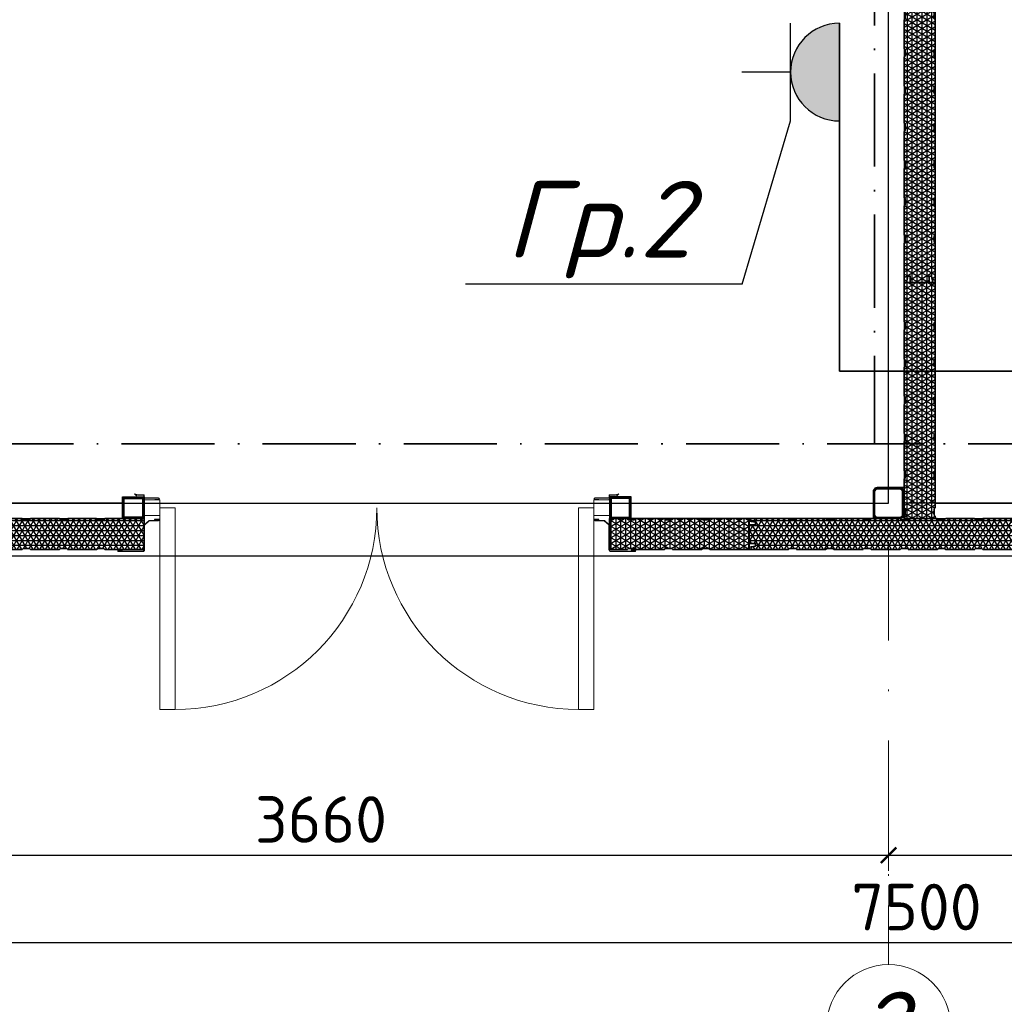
# Model space of a CAD drawing. Header units: metres. Extents: x 705633 to 708863, y 4309165 to 4309462.
# Tile 7 of 25: x 707565 to 707629, y 4309268 to 4309332. Entities that reach past the tile are written whole.
import ezdxf
from ezdxf.enums import TextEntityAlignment as Align

# ---------------------------------------------------------------- set-up
doc = ezdxf.new("R2010")
doc.units = ezdxf.units.M
doc.header["$LTSCALE"] = 0.5
doc.header["$PDMODE"] = 35
doc.header["$PDSIZE"] = 0.3
for name, pattern in [('ACAD_ISO10W100', [18, 12, -3, 0, -3]), ('DASHDOTX2', [50.8, 25.4, -12.7, 0, -12.7]), ('GOST2.303 9', [26.5, 20, -1.5, 1, -1.5, 1, -1.5])]:
    doc.linetypes.add(name, pattern=pattern)
doc.layers.get('Defpoints').update_dxf_attribs({"lineweight": 18})
doc.layers.add('.', color=7, linetype='Continuous', lineweight=15)
doc.layers.add('_TES_E_Socket', color=152, linetype='Continuous', lineweight=30)
for name, color, linetype, lineweight, true_color in [('Двери ArchiCAD_Ном_пера__3', 7, 'Continuous', 18, 0xff6600), ('заземление защитное', 7, 'GOST2.303 9', 60, 0x007000), ('Линии_Ном._пера__8', 7, 'Continuous', 15, 0xa80f02)]:
    doc.layers.add(name, color=color, linetype=linetype, lineweight=lineweight, true_color=true_color)
doc.styles.add('X_ISO', font='isocpeui.ttf')
doc.styles.add('ГОСТ300', font='isocpeur.ttf')
doc.styles.add('Оси', font='isocpeui.ttf')
doc.dimstyles.new('ГОСТ 50', dxfattribs={"dimtxt": 300, "dimasz": 100, "dimexe": 100, "dimexo": 80, "dimgap": 80, "dimtad": 1, "dimdec": 0, "dimlfac": 0.5, "dimtxsty": 'ГОСТ300', "dimblk": 'ARCHTICK', "dimcen": 50, "dimdle": 100, "dimadec": 0, "dimazin": 0, "dimtfac": 1, "dimtdec": 0, "dimtmove": 0, "dimatfit": 3, "dimldrblk": 'ARCHTICK', "dimfxl": 1, "dimlwe": 9, "dimarcsym": 0})
pattern_1 = [(0, (11262055.141, 930292.151), (0, 15.875), []), (60, (11262055.141, 930292.151), (-13.748153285, 7.9375), []), (120, (11262055.141, 930292.151), (-13.748153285, -7.9375), [])]

# ---------------------------------------------------------------- blocks, each defined once
blk = doc.blocks.new('100x100st')
at = {"layer": '.'}
h = blk.add_hatch(dxfattribs=at)
h.set_pattern_fill('ANSI38', color=256)
h.set_pattern_definition([(45, (2935867.633, 213515.1553), (-2.245064, 2.245064), []), (135, (2935867.633, 213515.1553), (-6.73519, 2.245064), [7.9375, -4.7625])])
h.paths.add_polyline_path([(2935954.1, 213615.2), (2935881.1, 213615.2, 0.414214), (2935867.6, 213601.7), (2935867.6, 213528.7, 0.414214), (2935881.1, 213515.2), (2935954.1, 213515.2, 0.414214), (2935967.6, 213528.7), (2935967.6, 213601.7, 0.414214)])
h.paths.add_polyline_path([(2935954.1, 213610.2, -0.414214), (2935962.6, 213601.7), (2935962.6, 213528.7, -0.414214), (2935954.1, 213520.2), (2935881.1, 213520.2, -0.414214), (2935872.6, 213528.7), (2935872.6, 213601.7, -0.414214), (2935881.1, 213610.2)], flags=16)
at = {"color": 0, "linetype": 'ByBlock', "lineweight": 30}
blk.add_lwpolyline([(2935881.1, 213515.2), (2935954.1, 213515.2, 0.414214), (2935967.6, 213528.7), (2935967.6, 213601.7, 0.414214), (2935954.1, 213615.2), (2935881.1, 213615.2, 0.414214), (2935867.6, 213601.7), (2935867.6, 213528.7, 0.414214), (2935881.1, 213515.2, 0.414214)], format="xyb", dxfattribs=at)
blk.add_lwpolyline([(2935881.1, 213520.2), (2935954.1, 213520.2, 0.414214), (2935962.6, 213528.7), (2935962.6, 213601.7, 0.414214), (2935954.1, 213610.2), (2935881.1, 213610.2, 0.414214), (2935872.6, 213601.7), (2935872.6, 213528.7, 0.414214)], format="xyb", close=True, dxfattribs=at)
blk = doc.blocks.new('1000X')
at = {"ltscale": 6}
h = blk.add_hatch(dxfattribs=at)
h.set_pattern_fill('NET3', color=5, scale=5, style=0)
h.set_pattern_definition(pattern_1)
h.paths.add_polyline_path([(11723784.4, 363939.8), (11723780.9, 363936.2), (11723760.9, 363936.2), (11723757.3, 363939.8), (11723664.4, 363939.8), (11723660.9, 363936.2), (11723640.9, 363936.2), (11723637.3, 363939.8), (11723544.4, 363939.8), (11723540.9, 363936.2), (11723520.9, 363936.2), (11723517.3, 363939.8), (11723424.4, 363939.8), (11723420.9, 363936.2), (11723400.9, 363936.2), (11723397.3, 363939.8), (11723271.1, 363939.8), (11723271.1, 363931.8), (11723291.5, 363928.1), (11723291.5, 363920.1), (11723271.1, 363920.1), (11723271.1, 363859.4), (11723291.5, 363859.4), (11723291.5, 363851.4), (11723271.1, 363847.8), (11723271.1, 363839.8), (11723397.3, 363839.8), (11723400.9, 363843.3), (11723420.9, 363843.3), (11723424.4, 363839.8), (11723517.3, 363839.8), (11723520.9, 363843.3), (11723540.9, 363843.3), (11723544.4, 363839.8), (11723637.3, 363839.8), (11723640.9, 363843.3), (11723660.9, 363843.3), (11723664.4, 363839.8), (11723757.3, 363839.8), (11723760.9, 363843.3), (11723780.9, 363843.3), (11723784.4, 363839.8), (11723877.3, 363839.8), (11723880.9, 363843.3), (11723900.9, 363843.3), (11723904.4, 363839.8), (11723997.3, 363839.8), (11724000.9, 363843.3), (11724020.9, 363843.3), (11724024.4, 363839.8), (11724117.3, 363839.8), (11724120.9, 363843.3), (11724140.9, 363843.3), (11724144.4, 363839.8), (11724270.9, 363839.8), (11724270.9, 363847.8), (11724270.9, 363851.4), (11724270.9, 363859.4), (11724270.9, 363920.1), (11724270.9, 363928.1), (11724270.9, 363931.8), (11724270.9, 363939.8), (11724144.4, 363939.8), (11724140.9, 363936.2), (11724120.9, 363936.2), (11724117.3, 363939.8), (11724024.4, 363939.8), (11724020.9, 363936.2), (11724000.9, 363936.2), (11723997.3, 363939.8), (11723904.4, 363939.8), (11723900.9, 363936.2), (11723880.9, 363936.2), (11723877.3, 363939.8)])
at = {"color": 5, "lineweight": 35, "ltscale": 6}
blk.add_lwpolyline([(11723271.1, 363939.8), (11723397.3, 363939.8), (11723400.9, 363936.2), (11723420.9, 363936.2), (11723424.4, 363939.8), (11723517.3, 363939.8), (11723520.9, 363936.2), (11723540.9, 363936.2), (11723544.4, 363939.8), (11723637.3, 363939.8), (11723640.9, 363936.2), (11723660.9, 363936.2), (11723664.4, 363939.8), (11723757.3, 363939.8), (11723760.9, 363936.2), (11723780.9, 363936.2), (11723784.4, 363939.8), (11723877.3, 363939.8), (11723880.9, 363936.2), (11723900.9, 363936.2), (11723904.4, 363939.8), (11723997.3, 363939.8), (11724000.9, 363936.2), (11724020.9, 363936.2), (11724024.4, 363939.8), (11724117.3, 363939.8), (11724120.9, 363936.2), (11724140.9, 363936.2), (11724144.4, 363939.8), (11724270.9, 363939.8), (11724270.9, 363931.8), (11724270.9, 363928.1), (11724270.9, 363920.1), (11724270.9, 363920.1), (11724270.9, 363859.4), (11724270.9, 363859.4), (11724270.9, 363851.4), (11724270.9, 363847.8), (11724270.9, 363839.8), (11724144.4, 363839.8), (11724140.9, 363843.3), (11724120.9, 363843.3), (11724117.3, 363839.8), (11724024.4, 363839.8), (11724020.9, 363843.3), (11724000.9, 363843.3), (11723997.3, 363839.8), (11723904.4, 363839.8), (11723900.9, 363843.3), (11723880.9, 363843.3), (11723877.3, 363839.8), (11723784.4, 363839.8), (11723780.9, 363843.3), (11723760.9, 363843.3), (11723757.3, 363839.8), (11723664.4, 363839.8), (11723660.9, 363843.3), (11723640.9, 363843.3), (11723637.3, 363839.8), (11723544.4, 363839.8), (11723540.9, 363843.3), (11723520.9, 363843.3), (11723517.3, 363839.8), (11723424.4, 363839.8), (11723420.9, 363843.3), (11723400.9, 363843.3), (11723397.3, 363839.8), (11723271.1, 363839.8), (11723271.1, 363847.8), (11723291.5, 363851.4), (11723291.5, 363859.4), (11723271.1, 363859.4), (11723271.1, 363920.1), (11723291.5, 363920.1), (11723291.5, 363928.1), (11723271.1, 363931.8), (11723271.1, 363939.8)], dxfattribs=at)
blk = doc.blocks.new('erghj')
at = {"ltscale": 6}
h = blk.add_hatch(dxfattribs=at)
h.set_pattern_fill('NET3', color=5, scale=5, style=0)
h.set_pattern_definition(pattern_1)
h.paths.add_polyline_path([(2936582.8, 218305.1), (2936482.8, 218305.1), (2936482.8, 218248.1), (2936486.4, 218244.5), (2936486.4, 218224.5), (2936482.8, 218221), (2936482.8, 218128.1), (2936486.4, 218124.5), (2936486.4, 218104.5), (2936482.8, 218101), (2936482.8, 218008.1), (2936486.4, 218004.5), (2936486.4, 217984.5), (2936482.8, 217981), (2936482.8, 217854.5), (2936582.8, 217854.5), (2936582.8, 217981), (2936579.3, 217984.5), (2936579.3, 218004.5), (2936582.8, 218008.1), (2936582.8, 218101), (2936579.3, 218104.5), (2936579.3, 218124.5), (2936582.8, 218128.1), (2936582.8, 218221), (2936579.3, 218224.5), (2936579.3, 218244.5), (2936582.8, 218248.1)])
at = {"color": 5, "lineweight": 35, "ltscale": 6}
blk.add_lwpolyline([(2936482.8, 218305.1), (2936482.8, 218248.1), (2936486.4, 218244.5), (2936486.4, 218224.5), (2936482.8, 218221), (2936482.8, 218128.1), (2936486.4, 218124.5), (2936486.4, 218104.5), (2936482.8, 218101), (2936482.8, 218008.1), (2936486.4, 218004.5), (2936486.4, 217984.5), (2936482.8, 217981), (2936482.8, 217854.5), (2936490.8, 217854.5), (2936494.5, 217854.5), (2936502.5, 217854.5), (2936502.5, 217854.5), (2936563.2, 217854.5), (2936563.2, 217854.5), (2936571.2, 217854.5), (2936574.8, 217854.5), (2936582.8, 217854.5), (2936582.8, 217981), (2936579.3, 217984.5), (2936579.3, 218004.5), (2936582.8, 218008.1), (2936582.8, 218101), (2936579.3, 218104.5), (2936579.3, 218124.5), (2936582.8, 218128.1), (2936582.8, 218221), (2936579.3, 218224.5), (2936579.3, 218244.5), (2936582.8, 218248.1), (2936582.8, 218305.1), (2936482.8, 218305.1)], dxfattribs=at)
blk = doc.blocks.new('ewretrykhjk')
at = {"ltscale": 6}
h = blk.add_hatch(dxfattribs=at)
h.set_pattern_fill('NET3', color=5, scale=5, style=0)
h.set_pattern_definition([(0, (11261073.56, 926432.168), (0, 15.875), []), (60, (11261073.56, 926432.168), (-13.748153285, 7.9375), []), (120, (11261073.56, 926432.168), (-13.748153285, -7.9375), [])])
h.paths.add_polyline_path([(2934886.1, 217355.2), (2934886.1, 217255.2), (2934893.6, 217255.2), (2934897.2, 217258.7), (2934917.2, 217258.7), (2934920.7, 217255.2), (2935013.6, 217255.2), (2935017.2, 217258.7), (2935037.2, 217258.7), (2935040.7, 217255.2), (2935133.6, 217255.2), (2935137.2, 217258.7), (2935157.2, 217258.7), (2935160.7, 217255.2), (2935253.6, 217255.2), (2935257.2, 217258.7), (2935277.2, 217258.7), (2935280.7, 217255.2), (2935373.6, 217255.2), (2935377.2, 217258.7), (2935397.2, 217258.7), (2935400.7, 217255.2), (2935493.6, 217255.2), (2935497.2, 217258.7), (2935517.2, 217258.7), (2935520.7, 217255.2), (2935647.2, 217255.2), (2935647.2, 217355.2), (2935520.7, 217355.2), (2935517.2, 217351.6), (2935497.2, 217351.6), (2935493.6, 217355.2), (2935400.7, 217355.2), (2935397.2, 217351.6), (2935377.2, 217351.6), (2935373.6, 217355.2), (2935280.7, 217355.2), (2935277.2, 217351.6), (2935257.2, 217351.6), (2935253.6, 217355.2), (2935160.7, 217355.2), (2935157.2, 217351.6), (2935137.2, 217351.6), (2935133.6, 217355.2), (2935040.7, 217355.2), (2935037.2, 217351.6), (2935017.2, 217351.6), (2935013.6, 217355.2), (2934920.7, 217355.2), (2934917.2, 217351.6), (2934897.2, 217351.6), (2934893.6, 217355.2)])
at = {"color": 5, "lineweight": 35, "ltscale": 6}
blk.add_lwpolyline([(2934886.1, 217255.2), (2934893.6, 217255.2), (2934897.2, 217258.7), (2934917.2, 217258.7), (2934920.7, 217255.2), (2935013.6, 217255.2), (2935017.2, 217258.7), (2935037.2, 217258.7), (2935040.7, 217255.2), (2935133.6, 217255.2), (2935137.2, 217258.7), (2935157.2, 217258.7), (2935160.7, 217255.2), (2935253.6, 217255.2), (2935257.2, 217258.7), (2935277.2, 217258.7), (2935280.7, 217255.2), (2935373.6, 217255.2), (2935377.2, 217258.7), (2935397.2, 217258.7), (2935400.7, 217255.2), (2935493.6, 217255.2), (2935497.2, 217258.7), (2935517.2, 217258.7), (2935520.7, 217255.2), (2935647.2, 217255.2), (2935647.2, 217263.2), (2935647.2, 217266.8), (2935647.2, 217274.8), (2935647.2, 217274.8), (2935647.2, 217335.5), (2935647.2, 217335.5), (2935647.2, 217343.5), (2935647.2, 217347.2), (2935647.2, 217355.2), (2935520.7, 217355.2), (2935517.2, 217351.6), (2935497.2, 217351.6), (2935493.6, 217355.2), (2935400.7, 217355.2), (2935397.2, 217351.6), (2935377.2, 217351.6), (2935373.6, 217355.2), (2935280.7, 217355.2), (2935277.2, 217351.6), (2935257.2, 217351.6), (2935253.6, 217355.2), (2935160.7, 217355.2), (2935157.2, 217351.6), (2935137.2, 217351.6), (2935133.6, 217355.2), (2935040.7, 217355.2), (2935037.2, 217351.6), (2935017.2, 217351.6), (2935013.6, 217355.2), (2934920.7, 217355.2), (2934917.2, 217351.6), (2934897.2, 217351.6), (2934893.6, 217355.2), (2934886.1, 217355.2), (2934886.1, 217255.2)], dxfattribs=at)
blk = doc.blocks.new('ret')
at = {"layer": 'Линии_Ном._пера__8', "color": 14, "linetype": 'Continuous', "lineweight": 15, "true_color": 0xa80f02}
for p, q in [((1393333.9, -384960.6), (1393333.9, -384970.4)), ((1393333.9, -384970.4), (1393381.1, -384970.4)), ((1393334.8, -384959.6), (1393334.8, -384969.5)), ((1393334.8, -384969.5), (1393381.1, -384969.5)), ((1393381.1, -384973.8), (1393368.5, -384973.8)), ((1393368.5, -384973.8), (1393368.5, -384974.8)), ((1393368.5, -384974.8), (1393381.1, -384974.8)), ((1393350.3, -385041.7), (1393334.7, -385055.7)), ((1393334.7, -385055.7), (1393350.3, -385041.7)), ((1393350.3, -385041.7), (1393380.9, -385041.7)), ((1393368.3, -385038.3), (1393368.3, -385037.4)), ((1393368.3, -385037.4), (1393380.9, -385037.4)), ((1393380.9, -385038.3), (1393368.3, -385038.3)), ((1393335.4, -385056.7), (1393351, -385042.7)), ((1393351, -385042.7), (1393380.9, -385042.7)), ((1393251.9, -385136.9), (1393264.4, -385136.9)), ((1393264.4, -385136.9), (1393264.4, -385137.8)), ((1393251.9, -385137.8), (1393264.4, -385137.8))]:
    blk.add_line(p, q, dxfattribs=at)
for points in [[(1393334.8, -384959.6), (1393314.8, -384959.6), (1393303.3, -384956.2), (1393310, -384962.2)], [(1393333.9, -384960.6), (1393314.5, -384960.6), (1393307.3, -384958.4), (1393310.7, -384961.5)], [(1393310, -384962.2), (1393310.7, -384961.5)]]:
    blk.add_lwpolyline(points, dxfattribs=at)
for points in [[(1393334.7, -385055.7), (1393334.7, -385135.2, -0.414214), (1393328.7, -385141.2), (1393251.9, -385141.2)], [(1393335.7, -385055.7), (1393335.7, -385136.2, -0.414214), (1393329.7, -385142.2), (1393251.9, -385142.2)]]:
    blk.add_lwpolyline(points, format="xyb", dxfattribs=at)
for centre, radius, start, end in [((1393381.1, -384972.1), 2.66, 270.2094, 90.1709), ((1393381.1, -384972.1), 1.69, 270.8142, 89.1858), ((1393380.9, -385040), 2.66, 269.8291, 89.7906), ((1393380.9, -385040), 1.69, 270.7077, 89.1858), ((1393251.9, -385139.5), 2.66, 90.2094, 270.1709), ((1393251.9, -385139.5), 1.69, 90.8142, 269.2923)]:
    blk.add_arc(centre, radius, start, end, dxfattribs=at)
blk = doc.blocks.new('S60X100')
at = {"layer": '.', "linetype": 'ByBlock', "lineweight": 25, "ltscale": 50, "transparency": 33554684}
h = blk.add_hatch(dxfattribs=at)
h.set_pattern_fill('CORK', color=0, angle=45)
h.set_pattern_definition([(45, (-4352.027, 6979.1657), (-2.24506403, 2.24506403), []), (180, (-4349.782, 6979.166), (-9e-16, -8.98026), [4.49013, -4.49013]), (180, (-4349.221, 6979.727), (-9e-16, -8.98026), [4.49013, -4.49013]), (180, (-4348.659, 6980.288), (-9e-16, -8.98026), [4.49013, -4.49013])])
h.paths.add_polyline_path([(1400103.8, -385118), (1400033.8, -385118), (1400033.8, -385188), (1400103.8, -385188)])
h.paths.add_polyline_path([(1400098.8, -385123), (1400098.8, -385183), (1400038.8, -385183), (1400038.8, -385123)], flags=16)
at = {"color": 250, "linetype": 'Continuous', "lineweight": 30, "ltscale": 15}
for points in [[(1400103.8, -385118), (1400033.8, -385118), (1400033.8, -385188), (1400103.8, -385188)], [(1400098.8, -385123), (1400038.8, -385123), (1400038.8, -385183), (1400098.8, -385183)]]:
    blk.add_lwpolyline(points, close=True, dxfattribs=at)
blk = doc.blocks.new('*U170')
at = {"ltscale": 2}
for p, q in [((50, 0), (50, 650)), ((100, 650), (50, 650)), ((100, 0), (100, 650)), ((1400, 0), (1400, 650)), ((1400, 650), (1450, 650)), ((1450, 0), (1450, 650)), ((1450, 0), (1400, 0)), ((100, 0), (50, 0))]:
    blk.add_line(p, q, dxfattribs=at)
for points in [[(0, 25), (50, 25), (50, -25), (0, -25)], [(1450, 25), (1500, 25), (1500, -25), (1450, -25)]]:
    blk.add_lwpolyline(points, close=True, dxfattribs=at)
for centre, start, end in [((100, 0), 0.0013, 90.0013), ((1400, 0), 90.0013, 180.0013)]:
    blk.add_arc(centre, 650, start, end, dxfattribs=at)
blk = doc.blocks.new('*U172')
at = {"color": 0, "linetype": 'DASHDOTX2', "lineweight": -2, "ltscale": 50}
blk.add_line((0, 1209.4), (0, 17893.5), dxfattribs=at)
at = {"style": 'Оси'}
blk.add_attdef('OS1', text='', height=450, rotation=90, dxfattribs=at).set_placement((0, -43.7), align=Align.MIDDLE_CENTER)
blk = doc.blocks.new('*U174')
at = {"color": 0, "linetype": 'DASHDOTX2', "lineweight": -2, "ltscale": 50}
blk.add_line((0, 1209.4), (0, 16298.6), dxfattribs=at)
at = {"color": 0, "linetype": 'DASHDOTX2', "lineweight": -2, "ltscale": 30}
blk.add_lwpolyline([(0, 400), (0, 1209.4)], dxfattribs=at)
at = {"color": 0, "linetype": 'Continuous', "lineweight": -2}
blk.add_circle((0, 0), 400, dxfattribs=at)
at = {"style": 'Оси'}
blk.add_attdef('OS1', text='', height=450, dxfattribs=at).set_placement((-43.7, 0), align=Align.MIDDLE_CENTER)
blk = doc.blocks.new('_ArchTick')
at = {"color": 0, "linetype": 'ByBlock', "const_width": 0.15}
blk.add_lwpolyline([(-0.5, -0.5), (0.5, 0.5)], dxfattribs=at)
blk = doc.blocks.new('*D247')
at = {"color": 0, "lineweight": 9, "transparency": 16777216}
for p, q in [((2874720.3, 235015.9), (2874720.3, 234213.6)), ((2882040.3, 235015.9), (2882040.3, 234213.6))]:
    blk.add_line(p, q, dxfattribs=at)
at = {"color": 0, "lineweight": -2, "transparency": 16777216}
blk.add_line((2874620.3, 234313.6), (2882140.3, 234313.6), dxfattribs=at)
at = {"layer": 'Defpoints', "color": 0, "lineweight": 35, "transparency": 16777216}
for p in [(2874720.3, 235095.9), (2882040.3, 235095.9), (2882040.3, 234313.6)]:
    blk.add_point(p, dxfattribs=at)
at = {"color": 0, "lineweight": -2, "transparency": 16777216, "xscale": 100, "yscale": 100, "zscale": 100, "rotation": 180}
blk.add_blockref('_ArchTick', (2874720.3, 234313.6), dxfattribs=at)
at = {"color": 0, "lineweight": -2, "transparency": 16777216, "xscale": 100, "yscale": 100, "zscale": 100}
blk.add_blockref('_ArchTick', (2882040.3, 234313.6), dxfattribs=at)
at = {"color": 0, "transparency": 16777216, "insert": (2878380.3, 234543.6), "char_height": 300, "attachment_point": 5, "style": 'ГОСТ300'}
blk.add_mtext('3660', dxfattribs=at)
blk = doc.blocks.new('*D248')
at = {"color": 0, "lineweight": 9, "transparency": 16777216}
for p, q in [((2889720.3, 235070), (2889720.3, 234213.6)), ((2882040.3, 235015.9), (2882040.3, 234213.6))]:
    blk.add_line(p, q, dxfattribs=at)
at = {"color": 0, "lineweight": -2, "transparency": 16777216}
blk.add_line((2881940.3, 234313.6), (2889820.3, 234313.6), dxfattribs=at)
at = {"layer": 'Defpoints', "color": 0, "lineweight": 35, "transparency": 16777216}
for p in [(2882040.3, 235095.9), (2889720.3, 235150), (2889720.3, 234313.6)]:
    blk.add_point(p, dxfattribs=at)
at = {"color": 0, "lineweight": -2, "transparency": 16777216, "xscale": 100, "yscale": 100, "zscale": 100, "rotation": 180}
blk.add_blockref('_ArchTick', (2882040.3, 234313.6), dxfattribs=at)
at = {"color": 0, "lineweight": -2, "transparency": 16777216, "xscale": 100, "yscale": 100, "zscale": 100}
blk.add_blockref('_ArchTick', (2889720.3, 234313.6), dxfattribs=at)
at = {"color": 0, "transparency": 16777216, "insert": (2885880.3, 234543.6), "char_height": 300, "attachment_point": 5, "style": 'ГОСТ300'}
blk.add_mtext('3840', dxfattribs=at)
blk = doc.blocks.new('*D249')
at = {"color": 0, "lineweight": 9, "transparency": 16777216}
for p, q in [((2874720.3, 234669.1), (2874720.3, 233649.5)), ((2889720.3, 234669.1), (2889720.3, 233649.5))]:
    blk.add_line(p, q, dxfattribs=at)
at = {"color": 0, "lineweight": -2, "transparency": 16777216}
blk.add_line((2889820.3, 233749.5), (2874620.3, 233749.5), dxfattribs=at)
at = {"layer": 'Defpoints', "color": 0, "lineweight": 35, "transparency": 16777216}
for p in [(2874720.3, 234749.1), (2889720.3, 234749.1), (2874720.3, 233749.5)]:
    blk.add_point(p, dxfattribs=at)
at = {"color": 0, "lineweight": -2, "transparency": 16777216, "xscale": 100, "yscale": 100, "zscale": 100, "rotation": 180}
blk.add_blockref('_ArchTick', (2874720.3, 233749.5), dxfattribs=at)
at = {"color": 0, "lineweight": -2, "transparency": 16777216, "xscale": 100, "yscale": 100, "zscale": 100}
blk.add_blockref('_ArchTick', (2889720.3, 233749.5), dxfattribs=at)
at = {"color": 0, "transparency": 16777216, "insert": (2882220.3, 233979.5), "char_height": 300, "attachment_point": 5, "style": 'ГОСТ300'}
blk.add_mtext('7500', dxfattribs=at)
blk = doc.blocks.new('eSocket1pHideProtect')
at = {"layer": '_TES_E_Socket'}
blk.add_hatch(color=256, dxfattribs=at).paths.add_polyline_path([(-4000, 0), (4000, 0, 1)])
for p, q in [((0, 4000), (0, 8000)), ((-4000, 4002), (4000, 4002)), ((-4000, 0), (4000, 0))]:
    blk.add_line(p, q, dxfattribs=at)
blk.add_arc((0, 0), 4000, 0, 180, dxfattribs=at)
blk = doc.blocks.new('A$Ce2c55f89')
at = {"color": 0, "linetype": 'ByBlock', "lineweight": 35}
for p, q in [((-79.97, 23.201), (-79.973, 0.772)), ((-79.973, 0.772), (-12.662, 0.772))]:
    blk.add_line(p, q, dxfattribs=at)
at = {"color": 0, "linetype": 'ByBlock', "lineweight": 25}
for q in [(-83.122, 16.902), (-104.084, 6.375)]:
    blk.add_line((-86.251, 6.375), q, dxfattribs=at)
at = {"layer": 'заземление защитное', "linetype": 'ACAD_ISO10W100', "lineweight": 35}
blk.add_line((-77.709, 101.865), (-77.709, -3.905), dxfattribs=at)
blk.add_lwpolyline([(-145.095, 101.865), (-1.963, 101.865), (-1.963, -3.905), (-145.095, -3.905)], close=True, dxfattribs=at)
at = {"layer": '_TES_E_Socket', "xscale": 0.0007874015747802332, "yscale": 0.0007874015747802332, "zscale": 0.0007874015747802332, "rotation": 89.99256637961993}
blk.add_blockref('eSocket1pHideProtect', (-79.971, 20.051), dxfattribs=at)
at = {"color": 5, "style": 'X_ISO'}
blk.add_text('Гр.2', height=4.9392, dxfattribs=at).set_placement((-101.479, 8.102))
blk = doc.blocks.new('adad')
for points in [[(2890060.3, 236243), (2890060.3, 248243.2), (2874380.3, 248243.2), (2874380.3, 236243)], [(2882040.3, 236583), (2882040.3, 247903.2), (2874720.3, 247903.2), (2874720.3, 236583)], [(2889720.3, 236583.1), (2889720.3, 247903.3), (2882340.3, 247903.2), (2882340.3, 236583)]]:
    blk.add_lwpolyline(points, close=True)
at = {"lineweight": 30, "ltscale": 15}
for points in [[(2882040.2, 236683), (2882040.2, 242143.2), (2882140.2, 242143.2), (2882140.2, 236683)], [(2874820.3, 236483), (2877100.4, 236483), (2877100.4, 236583), (2874820.3, 236583)], [(2881940.3, 236483), (2880380.4, 236483), (2880380.4, 236583), (2881940.3, 236583)], [(2882140.3, 236483), (2885000.8, 236483), (2885000.8, 236583), (2882140.3, 236583)]]:
    blk.add_lwpolyline(points, close=True, dxfattribs=at)
at = {"color": 248, "lineweight": 9, "true_color": 0x641213}
blk.add_blockref('*U174', (2882040.3, 233208.7), dxfattribs=at).add_auto_attribs({'OS1': '2'})
at = {"color": 6, "lineweight": 30, "xscale": -2, "yscale": 2, "zscale": 2}
for p, rotation in [((2154460.8, -23208536.9), 270), ((-20571301.3, 964162.5), 180), ((-20565400.5, 964162.5), 180)]:
    blk.add_blockref('1000X', p, dxfattribs=dict(at, rotation=rotation))
at = {"xscale": 2, "yscale": 2, "zscale": 2, "rotation": 90}
for name, p in [('ewretrykhjk', (3316850.6, -5633289.1)), ('100x100st', (3309170.6, -5635252.3)), ('erghj', (3316850.6, -5636682.7))]:
    blk.add_blockref(name, p, dxfattribs=at)
at = {"color": 248, "lineweight": 9, "true_color": 0x641213, "rotation": 270}
blk.add_blockref('*U172', (2872360, 236583), dxfattribs=at)
at = {"color": 0, "linetype": 'ByBlock', "lineweight": 25, "yscale": 2, "zscale": 2}
for name, p, xscale in [('ret', (90570.9, 1006554.8), 2), ('S60X100', (5677308, 1006858.9), -2), ('ret', (5666908.1, 1006554.8), -2), ('S60X100', (80172.8, 1006858.9), 2)]:
    blk.add_blockref(name, p, dxfattribs=dict(at, xscale=xscale))
at = {"layer": 'Двери ArchiCAD_Ном_пера__3', "color": 1, "linetype": 'Continuous', "xscale": -2, "yscale": 2, "zscale": 2, "rotation": 180.0013290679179}
blk.add_blockref('*U170', (2877240.4, 236553), dxfattribs=at)
for base, p1, p2, picture, middle in [((2882040.3, 234313.6), (2874720.3, 235095.9), (2882040.3, 235095.9), '*D247', (2878380.3, 234543.6)), ((2889720.3, 234313.6), (2882040.3, 235095.9), (2889720.3, 235150), '*D248', (2885880.3, 234543.6)), ((2874720.3, 233749.5), (2889720.3, 234749.1), (2874720.3, 234749.1), '*D249', (2882220.3, 233979.5))]:
    dim = blk.add_linear_dim(base=base, p1=p1, p2=p2, dimstyle='ГОСТ 50')
    dim.commit()
    dim.dimension.update_dxf_attribs({"geometry": picture, "text_midpoint": middle})

msp = doc.modelspace()

# ---------------------------------------------------------------- block references
at = {"xscale": 0.01, "yscale": 0.01, "zscale": 0.01}
msp.add_blockref('adad', (678800.827, 4306934.529), dxfattribs=at)
at = {"color": 0, "linetype": 'ByBlock', "lineweight": 35}
msp.add_blockref('A$Ce2c55f89', (707698.03, 4309308.086), dxfattribs=at)

doc.saveas('drawing.dxf')
